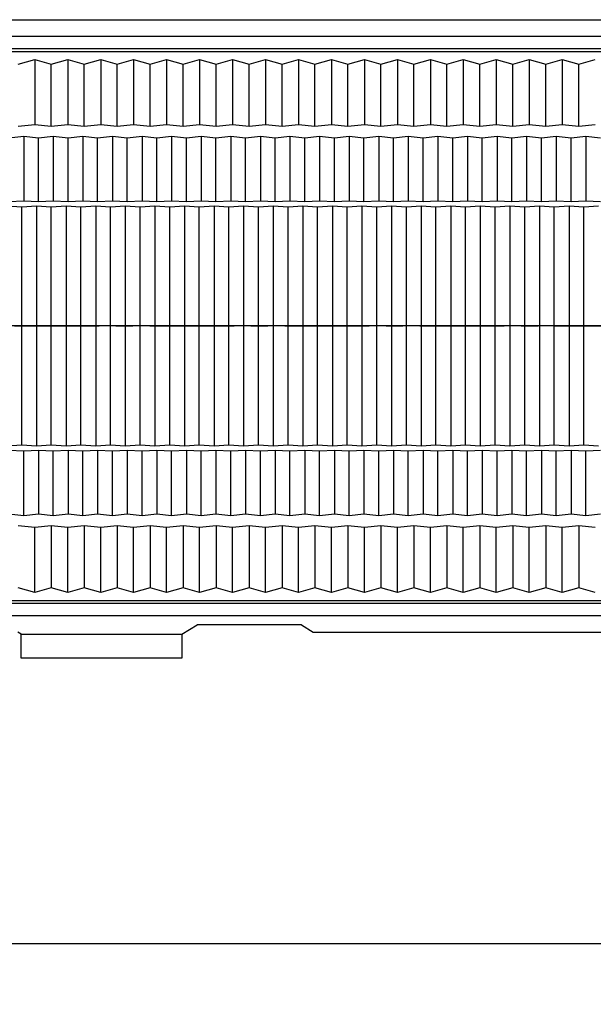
# Model space of a CAD drawing. Header units: millimetres. Extents: x 2355 to 2756, y -2363 to -2080.
# Tile 3 of 15: x 2420 to 2447, y -2287 to -2241. Entities that reach past the tile are written whole.
import ezdxf

# ---------------------------------------------------------------- set-up
doc = ezdxf.new("R2010")
doc.units = ezdxf.units.MM
doc.linetypes.add('CENTER', pattern=[50.8, 31.75, -6.35, 6.35, -6.35])
doc.layers.add('dim', color=82, linetype='Continuous', lineweight=18)
doc.styles.get("Standard").update_dxf_attribs({"font": 'txt', "bigfont": 'gbcbig.shx'})
doc.styles.add('尺寸', font='romans.shx', dxfattribs={"width": 0.85})
doc.dimstyles.get("Standard").update_dxf_attribs({"dimtxt": 1.2, "dimasz": 0.1875, "dimexe": 0.18, "dimexo": 0.0625, "dimgap": 0.09, "dimtad": 0, "dimtih": 1, "dimtoh": 1, "dimdsep": 46, "dimtxsty": 'Standard', "dimcen": 0.09, "dimadec": 0, "dimazin": 0, "dimtp": 0.01, "dimtm": 0.01, "dimtfac": 1, "dimtofl": 0, "dimtmove": 0, "dimatfit": 3, "dimfxl": 1, "dimtolj": 1, "dimarcsym": 0})

# ---------------------------------------------------------------- blocks, each defined once
blk = doc.blocks.new('*D18')
at = {"layer": 'Defpoints', "color": 0, "ltscale": 0.05}
for p in [(2393.863, -2269.851), (2674.663, -2269.851), (2674.663, -2284.584)]:
    blk.add_point(p, dxfattribs=at)
at = {"layer": 'dim', "color": 3, "lineweight": 25, "ltscale": 0.05}
for p, q in [((2393.863, -2270.601), (2393.863, -2285.334)), ((2674.663, -2270.601), (2674.663, -2285.334)), ((2396.863, -2284.584), (2516.438, -2284.584)), ((2671.663, -2284.584), (2552.089, -2284.584))]:
    blk.add_line(p, q, dxfattribs=at)
at = {"layer": 'dim', "color": 3, "ltscale": 0.05}
for points in [[(2396.863, -2284.084), (2396.863, -2285.084), (2393.863, -2284.584)], [(2671.663, -2284.084), (2671.663, -2285.084), (2674.663, -2284.584)]]:
    blk.add_solid(points, dxfattribs=at)
at = {"layer": 'dim', "color": 3, "ltscale": 0.05, "insert": (2534.263, -2284.584), "char_height": 3.75, "attachment_point": 5, "style": '尺寸', "bg_fill": 3, "box_fill_scale": 1.1, "bg_fill_color": 256, "bg_fill_true_color": 13158600, "bg_fill_transparency": 3276846}
blk.add_mtext('\\A1;280.8±0.20(A)', dxfattribs=at)
blk = doc.blocks.new('2011.2.2.2.2')
at = {"color": 3, "lineweight": -2, "ltscale": 0.15}
for p, q in [((0, 0), (-1.256, 0.336)), ((-0.75, 0), (-1.256, 0.336)), ((0, 0), (-1.256, -0.335)), ((-0.75, 0), (-1.256, -0.335)), ((0, 0), (-1, 0))]:
    blk.add_line(p, q, dxfattribs=at)

msp = doc.modelspace()

# ---------------------------------------------------------------- linework, layer by layer
at = {"color": 7, "linetype": 'Continuous'}
for p, q in [((2393.863, -2240.851), (2458.521, -2240.851)), ((2393.863, -2241.631), (2674.663, -2241.631)), ((2674.663, -2242.229), (2393.863, -2242.229)), ((2393.863, -2242.36), (2674.663, -2242.36)), ((2419.603, -2242.955), (2420.383, -2242.731)), ((2420.383, -2242.731), (2420.383, -2245.812)), ((2420.383, -2242.731), (2421.163, -2242.955)), ((2421.163, -2242.955), (2421.943, -2242.731)), ((2421.943, -2242.731), (2421.943, -2245.812)), ((2421.943, -2242.731), (2422.723, -2242.955)), ((2422.723, -2242.955), (2423.503, -2242.731)), ((2423.503, -2242.731), (2423.503, -2245.812)), ((2423.503, -2242.731), (2424.283, -2242.955)), ((2424.283, -2242.955), (2425.063, -2242.731)), ((2425.063, -2242.731), (2425.063, -2245.812)), ((2425.063, -2242.731), (2425.843, -2242.955)), ((2425.843, -2242.955), (2426.623, -2242.731)), ((2426.623, -2242.731), (2426.623, -2245.812)), ((2426.623, -2242.731), (2427.403, -2242.955)), ((2427.403, -2242.955), (2428.183, -2242.731)), ((2428.183, -2242.731), (2428.183, -2245.812)), ((2428.183, -2242.731), (2428.963, -2242.955)), ((2428.963, -2242.955), (2429.743, -2242.731)), ((2429.743, -2242.731), (2429.743, -2245.812)), ((2429.743, -2242.731), (2430.523, -2242.955)), ((2430.523, -2242.955), (2431.303, -2242.731)), ((2431.303, -2242.731), (2431.303, -2245.812)), ((2431.303, -2242.731), (2432.083, -2242.955)), ((2432.083, -2242.955), (2432.863, -2242.731)), ((2432.863, -2242.731), (2432.863, -2245.812)), ((2432.863, -2242.731), (2433.643, -2242.955)), ((2433.643, -2242.955), (2434.423, -2242.731)), ((2434.423, -2242.731), (2434.423, -2245.812)), ((2434.423, -2242.731), (2435.203, -2242.955)), ((2435.203, -2242.955), (2435.983, -2242.731)), ((2435.983, -2242.731), (2435.983, -2245.812)), ((2435.983, -2242.731), (2436.763, -2242.955)), ((2436.763, -2242.955), (2437.543, -2242.731)), ((2437.543, -2242.731), (2437.543, -2245.812)), ((2437.543, -2242.731), (2438.323, -2242.955)), ((2438.323, -2242.955), (2439.103, -2242.731)), ((2439.103, -2242.731), (2439.103, -2245.812)), ((2439.103, -2242.731), (2439.883, -2242.955)), ((2439.883, -2242.955), (2440.663, -2242.731)), ((2440.663, -2242.731), (2440.663, -2245.812)), ((2440.663, -2242.731), (2441.443, -2242.955)), ((2441.443, -2242.955), (2442.223, -2242.731)), ((2442.223, -2242.731), (2442.223, -2245.812)), ((2442.223, -2242.731), (2443.003, -2242.955)), ((2443.003, -2242.955), (2443.783, -2242.731)), ((2443.783, -2242.731), (2443.783, -2245.812)), ((2443.783, -2242.731), (2444.563, -2242.955)), ((2444.563, -2242.955), (2445.343, -2242.731)), ((2445.343, -2242.731), (2445.343, -2245.812)), ((2445.343, -2242.731), (2446.123, -2242.955)), ((2446.123, -2242.955), (2446.903, -2242.731)), ((2421.163, -2245.885), (2421.163, -2242.955)), ((2422.723, -2245.885), (2422.723, -2242.955)), ((2424.283, -2245.885), (2424.283, -2242.955)), ((2425.843, -2245.885), (2425.843, -2242.955)), ((2427.403, -2245.885), (2427.403, -2242.955)), ((2428.963, -2245.885), (2428.963, -2242.955)), ((2430.523, -2245.885), (2430.523, -2242.955)), ((2432.083, -2245.885), (2432.083, -2242.955)), ((2433.643, -2245.885), (2433.643, -2242.955)), ((2435.203, -2245.885), (2435.203, -2242.955)), ((2436.763, -2245.885), (2436.763, -2242.955)), ((2438.323, -2245.885), (2438.323, -2242.955)), ((2439.883, -2245.885), (2439.883, -2242.955)), ((2441.443, -2245.885), (2441.443, -2242.955)), ((2443.003, -2245.885), (2443.003, -2242.955)), ((2444.563, -2245.885), (2444.563, -2242.955)), ((2446.123, -2245.885), (2446.123, -2242.955)), ((2419.603, -2245.885), (2420.383, -2245.812)), ((2420.383, -2245.812), (2421.163, -2245.885)), ((2421.163, -2245.885), (2421.943, -2245.812)), ((2421.943, -2245.812), (2422.723, -2245.885)), ((2422.723, -2245.885), (2423.503, -2245.812)), ((2423.503, -2245.812), (2424.283, -2245.885)), ((2424.283, -2245.885), (2425.063, -2245.812)), ((2425.063, -2245.812), (2425.843, -2245.885)), ((2425.843, -2245.885), (2426.623, -2245.812)), ((2426.623, -2245.812), (2427.403, -2245.885)), ((2427.403, -2245.885), (2428.183, -2245.812)), ((2428.183, -2245.812), (2428.963, -2245.885)), ((2428.963, -2245.885), (2429.743, -2245.812)), ((2429.743, -2245.812), (2430.523, -2245.885)), ((2430.523, -2245.885), (2431.303, -2245.812)), ((2431.303, -2245.812), (2432.083, -2245.885)), ((2432.083, -2245.885), (2432.863, -2245.812)), ((2432.863, -2245.812), (2433.643, -2245.885)), ((2433.643, -2245.885), (2434.423, -2245.812)), ((2434.423, -2245.812), (2435.203, -2245.885)), ((2435.203, -2245.885), (2435.983, -2245.812)), ((2435.983, -2245.812), (2436.763, -2245.885)), ((2436.763, -2245.885), (2437.543, -2245.812)), ((2437.543, -2245.812), (2438.323, -2245.885)), ((2438.323, -2245.885), (2439.103, -2245.812)), ((2439.103, -2245.812), (2439.883, -2245.885)), ((2439.883, -2245.885), (2440.663, -2245.812)), ((2440.663, -2245.812), (2441.443, -2245.885)), ((2441.443, -2245.885), (2442.223, -2245.812)), ((2442.223, -2245.812), (2443.003, -2245.885)), ((2443.003, -2245.885), (2443.783, -2245.812)), ((2443.783, -2245.812), (2444.563, -2245.885)), ((2444.563, -2245.885), (2445.343, -2245.812)), ((2445.343, -2245.812), (2446.123, -2245.885)), ((2446.123, -2245.885), (2446.903, -2245.812)), ((2419.859, -2246.386), (2419.159, -2246.453)), ((2419.859, -2246.386), (2419.859, -2249.424)), ((2420.559, -2246.453), (2419.859, -2246.386)), ((2421.259, -2246.386), (2420.559, -2246.453)), ((2420.559, -2249.461), (2420.559, -2246.453)), ((2421.259, -2246.386), (2421.259, -2249.424)), ((2421.959, -2246.453), (2421.259, -2246.386)), ((2422.659, -2246.386), (2421.959, -2246.453)), ((2421.959, -2249.461), (2421.959, -2246.453)), ((2422.659, -2246.386), (2422.659, -2249.424)), ((2423.359, -2246.453), (2422.659, -2246.386)), ((2424.059, -2246.386), (2423.359, -2246.453)), ((2423.359, -2249.461), (2423.359, -2246.453)), ((2424.059, -2246.386), (2424.059, -2249.424)), ((2424.759, -2246.453), (2424.059, -2246.386)), ((2425.459, -2246.386), (2424.759, -2246.453)), ((2424.759, -2249.461), (2424.759, -2246.453)), ((2425.459, -2246.386), (2425.459, -2249.424)), ((2426.159, -2246.453), (2425.459, -2246.386)), ((2426.859, -2246.386), (2426.159, -2246.453)), ((2426.159, -2249.461), (2426.159, -2246.453)), ((2426.859, -2246.386), (2426.859, -2249.424)), ((2427.559, -2246.453), (2426.859, -2246.386)), ((2428.259, -2246.386), (2427.559, -2246.453)), ((2427.559, -2249.461), (2427.559, -2246.453)), ((2428.259, -2246.386), (2428.259, -2249.424)), ((2428.959, -2246.453), (2428.259, -2246.386)), ((2429.659, -2246.386), (2428.959, -2246.453)), ((2428.959, -2249.461), (2428.959, -2246.453)), ((2429.659, -2246.386), (2429.659, -2249.424)), ((2430.359, -2246.453), (2429.659, -2246.386)), ((2431.059, -2246.386), (2430.359, -2246.453)), ((2430.359, -2249.461), (2430.359, -2246.453)), ((2431.059, -2246.386), (2431.059, -2249.424)), ((2431.759, -2246.453), (2431.059, -2246.386)), ((2432.459, -2246.386), (2431.759, -2246.453)), ((2431.759, -2249.461), (2431.759, -2246.453)), ((2432.459, -2246.386), (2432.459, -2249.424)), ((2433.159, -2246.453), (2432.459, -2246.386)), ((2433.859, -2246.386), (2433.159, -2246.453)), ((2433.159, -2249.461), (2433.159, -2246.453)), ((2433.859, -2246.386), (2433.859, -2249.424)), ((2434.559, -2246.453), (2433.859, -2246.386)), ((2435.259, -2246.386), (2434.559, -2246.453)), ((2434.559, -2249.461), (2434.559, -2246.453)), ((2435.259, -2246.386), (2435.259, -2249.424)), ((2435.959, -2246.453), (2435.259, -2246.386)), ((2436.659, -2246.386), (2435.959, -2246.453)), ((2435.959, -2249.461), (2435.959, -2246.453)), ((2436.659, -2246.386), (2436.659, -2249.424)), ((2437.359, -2246.453), (2436.659, -2246.386)), ((2438.059, -2246.386), (2437.359, -2246.453)), ((2437.359, -2249.461), (2437.359, -2246.453)), ((2438.059, -2246.386), (2438.059, -2249.424)), ((2438.759, -2246.453), (2438.059, -2246.386)), ((2439.459, -2246.386), (2438.759, -2246.453)), ((2438.759, -2249.461), (2438.759, -2246.453)), ((2439.459, -2246.386), (2439.459, -2249.424)), ((2440.159, -2246.453), (2439.459, -2246.386)), ((2440.859, -2246.386), (2440.159, -2246.453)), ((2440.159, -2249.461), (2440.159, -2246.453)), ((2440.859, -2246.386), (2440.859, -2249.424)), ((2441.559, -2246.453), (2440.859, -2246.386)), ((2442.259, -2246.386), (2441.559, -2246.453)), ((2441.559, -2249.461), (2441.559, -2246.453)), ((2442.259, -2246.386), (2442.259, -2249.424)), ((2442.959, -2246.453), (2442.259, -2246.386)), ((2443.659, -2246.386), (2442.959, -2246.453)), ((2442.959, -2249.461), (2442.959, -2246.453)), ((2443.659, -2246.386), (2443.659, -2249.424)), ((2444.359, -2246.453), (2443.659, -2246.386)), ((2445.059, -2246.386), (2444.359, -2246.453)), ((2444.359, -2249.461), (2444.359, -2246.453)), ((2445.059, -2246.386), (2445.059, -2249.424)), ((2445.759, -2246.453), (2445.059, -2246.386)), ((2446.459, -2246.386), (2445.759, -2246.453)), ((2445.759, -2249.461), (2445.759, -2246.453)), ((2446.459, -2246.386), (2446.459, -2249.424)), ((2447.159, -2246.453), (2446.459, -2246.386)), ((2419.159, -2249.461), (2419.859, -2249.424)), ((2419.859, -2249.424), (2420.559, -2249.461)), ((2420.559, -2249.461), (2421.259, -2249.424)), ((2421.259, -2249.424), (2421.959, -2249.461)), ((2421.959, -2249.461), (2422.659, -2249.424)), ((2422.659, -2249.424), (2423.359, -2249.461)), ((2423.359, -2249.461), (2424.059, -2249.424)), ((2424.059, -2249.424), (2424.759, -2249.461)), ((2424.759, -2249.461), (2425.459, -2249.424)), ((2425.459, -2249.424), (2426.159, -2249.461)), ((2426.159, -2249.461), (2426.859, -2249.424)), ((2426.859, -2249.424), (2427.559, -2249.461)), ((2427.559, -2249.461), (2428.259, -2249.424)), ((2428.259, -2249.424), (2428.959, -2249.461)), ((2428.959, -2249.461), (2429.659, -2249.424)), ((2429.659, -2249.424), (2430.359, -2249.461)), ((2430.359, -2249.461), (2431.059, -2249.424)), ((2431.059, -2249.424), (2431.759, -2249.461)), ((2431.759, -2249.461), (2432.459, -2249.424)), ((2432.459, -2249.424), (2433.159, -2249.461)), ((2433.159, -2249.461), (2433.859, -2249.424)), ((2433.859, -2249.424), (2434.559, -2249.461)), ((2434.559, -2249.461), (2435.259, -2249.424)), ((2435.259, -2249.424), (2435.959, -2249.461)), ((2435.959, -2249.461), (2436.659, -2249.424)), ((2436.659, -2249.424), (2437.359, -2249.461)), ((2437.359, -2249.461), (2438.059, -2249.424)), ((2438.059, -2249.424), (2438.759, -2249.461)), ((2438.759, -2249.461), (2439.459, -2249.424)), ((2439.459, -2249.424), (2440.159, -2249.461)), ((2440.159, -2249.461), (2440.859, -2249.424)), ((2440.859, -2249.424), (2441.559, -2249.461)), ((2441.559, -2249.461), (2442.259, -2249.424)), ((2442.259, -2249.424), (2442.959, -2249.461)), ((2442.959, -2249.461), (2443.659, -2249.424)), ((2443.659, -2249.424), (2444.359, -2249.461)), ((2444.359, -2249.461), (2445.059, -2249.424)), ((2445.059, -2249.424), (2445.759, -2249.461)), ((2445.759, -2249.461), (2446.459, -2249.424)), ((2446.459, -2249.424), (2447.159, -2249.461)), ((2419.767, -2249.718), (2419.067, -2249.68)), ((2420.467, -2249.68), (2419.767, -2249.718)), ((2419.767, -2260.984), (2419.767, -2249.718)), ((2421.167, -2249.718), (2420.467, -2249.68)), ((2420.467, -2249.681), (2420.467, -2261.022)), ((2421.867, -2249.68), (2421.167, -2249.718)), ((2421.167, -2260.984), (2421.167, -2249.718)), ((2422.567, -2249.718), (2421.867, -2249.68)), ((2421.867, -2249.681), (2421.867, -2261.022)), ((2423.267, -2249.68), (2422.567, -2249.718)), ((2422.567, -2260.984), (2422.567, -2249.718)), ((2423.967, -2249.718), (2423.267, -2249.68)), ((2423.267, -2249.681), (2423.267, -2261.022)), ((2424.667, -2249.68), (2423.967, -2249.718)), ((2423.967, -2260.984), (2423.967, -2249.718)), ((2425.367, -2249.718), (2424.667, -2249.68)), ((2424.667, -2249.681), (2424.667, -2261.022)), ((2426.067, -2249.68), (2425.367, -2249.718)), ((2425.367, -2260.984), (2425.367, -2249.718)), ((2426.767, -2249.718), (2426.067, -2249.68)), ((2426.067, -2249.681), (2426.067, -2261.022)), ((2427.467, -2249.68), (2426.767, -2249.718)), ((2426.767, -2260.984), (2426.767, -2249.718)), ((2428.167, -2249.718), (2427.467, -2249.68)), ((2427.467, -2249.681), (2427.467, -2261.022)), ((2428.867, -2249.68), (2428.167, -2249.718)), ((2428.167, -2260.984), (2428.167, -2249.718)), ((2429.567, -2249.718), (2428.867, -2249.68)), ((2428.867, -2249.681), (2428.867, -2261.022)), ((2430.267, -2249.68), (2429.567, -2249.718)), ((2429.567, -2260.984), (2429.567, -2249.718)), ((2430.967, -2249.718), (2430.267, -2249.68)), ((2430.267, -2249.681), (2430.267, -2261.022)), ((2431.667, -2249.68), (2430.967, -2249.718)), ((2430.967, -2260.984), (2430.967, -2249.718)), ((2432.367, -2249.718), (2431.667, -2249.68)), ((2431.667, -2249.681), (2431.667, -2261.022)), ((2433.067, -2249.68), (2432.367, -2249.718)), ((2432.367, -2260.984), (2432.367, -2249.718)), ((2433.767, -2249.718), (2433.067, -2249.68)), ((2433.067, -2249.681), (2433.067, -2261.022)), ((2434.467, -2249.68), (2433.767, -2249.718)), ((2433.767, -2260.984), (2433.767, -2249.718)), ((2435.167, -2249.718), (2434.467, -2249.68)), ((2434.467, -2249.681), (2434.467, -2261.022)), ((2435.867, -2249.68), (2435.167, -2249.718)), ((2435.167, -2260.984), (2435.167, -2249.718)), ((2436.567, -2249.718), (2435.867, -2249.68)), ((2435.867, -2249.681), (2435.867, -2261.022)), ((2437.267, -2249.68), (2436.567, -2249.718)), ((2436.567, -2260.984), (2436.567, -2249.718)), ((2437.967, -2249.718), (2437.267, -2249.68)), ((2437.267, -2249.681), (2437.267, -2261.022)), ((2438.667, -2249.68), (2437.967, -2249.718)), ((2437.967, -2260.984), (2437.967, -2249.718)), ((2439.367, -2249.718), (2438.667, -2249.68)), ((2438.667, -2249.681), (2438.667, -2261.022)), ((2440.067, -2249.68), (2439.367, -2249.718)), ((2439.367, -2260.984), (2439.367, -2249.718)), ((2440.767, -2249.718), (2440.067, -2249.68)), ((2440.067, -2249.681), (2440.067, -2261.022)), ((2441.467, -2249.68), (2440.767, -2249.718)), ((2440.767, -2260.984), (2440.767, -2249.718)), ((2442.167, -2249.718), (2441.467, -2249.68)), ((2441.467, -2249.681), (2441.467, -2261.022)), ((2442.867, -2249.68), (2442.167, -2249.718)), ((2442.167, -2260.984), (2442.167, -2249.718)), ((2443.567, -2249.718), (2442.867, -2249.68)), ((2442.867, -2249.681), (2442.867, -2261.022)), ((2444.267, -2249.68), (2443.567, -2249.718)), ((2443.567, -2260.984), (2443.567, -2249.718)), ((2444.967, -2249.718), (2444.267, -2249.68)), ((2444.267, -2249.681), (2444.267, -2261.022)), ((2445.667, -2249.68), (2444.967, -2249.718)), ((2444.967, -2260.984), (2444.967, -2249.718)), ((2446.367, -2249.718), (2445.667, -2249.68)), ((2445.667, -2249.681), (2445.667, -2261.022)), ((2447.067, -2249.68), (2446.367, -2249.718)), ((2446.367, -2260.984), (2446.367, -2249.718)), ((2674.663, -2255.351), (2393.863, -2255.351)), ((2419.067, -2261.022), (2419.767, -2260.984)), ((2419.767, -2260.984), (2420.467, -2261.022)), ((2420.467, -2261.022), (2421.167, -2260.984)), ((2421.167, -2260.984), (2421.867, -2261.022)), ((2421.867, -2261.022), (2422.567, -2260.984)), ((2422.567, -2260.984), (2423.267, -2261.022)), ((2423.267, -2261.022), (2423.967, -2260.984)), ((2423.967, -2260.984), (2424.667, -2261.022)), ((2424.667, -2261.022), (2425.367, -2260.984)), ((2425.367, -2260.984), (2426.067, -2261.022)), ((2426.067, -2261.022), (2426.767, -2260.984)), ((2426.767, -2260.984), (2427.467, -2261.022)), ((2427.467, -2261.022), (2428.167, -2260.984)), ((2428.167, -2260.984), (2428.867, -2261.022)), ((2428.867, -2261.022), (2429.567, -2260.984)), ((2429.567, -2260.984), (2430.267, -2261.022)), ((2430.267, -2261.022), (2430.967, -2260.984)), ((2430.967, -2260.984), (2431.667, -2261.022)), ((2431.667, -2261.022), (2432.367, -2260.984)), ((2432.367, -2260.984), (2433.067, -2261.022)), ((2433.067, -2261.022), (2433.767, -2260.984)), ((2433.767, -2260.984), (2434.467, -2261.022)), ((2434.467, -2261.022), (2435.167, -2260.984)), ((2435.167, -2260.984), (2435.867, -2261.022)), ((2435.867, -2261.022), (2436.567, -2260.984)), ((2436.567, -2260.984), (2437.267, -2261.022)), ((2437.267, -2261.022), (2437.967, -2260.984)), ((2437.967, -2260.984), (2438.667, -2261.022)), ((2438.667, -2261.022), (2439.367, -2260.984)), ((2439.367, -2260.984), (2440.067, -2261.022)), ((2440.067, -2261.022), (2440.767, -2260.984)), ((2440.767, -2260.984), (2441.467, -2261.022)), ((2441.467, -2261.022), (2442.167, -2260.984)), ((2442.167, -2260.984), (2442.867, -2261.022)), ((2442.867, -2261.022), (2443.567, -2260.984)), ((2443.567, -2260.984), (2444.267, -2261.022)), ((2444.267, -2261.022), (2444.967, -2260.984)), ((2444.967, -2260.984), (2445.667, -2261.022)), ((2445.667, -2261.022), (2446.367, -2260.984)), ((2446.367, -2260.984), (2447.067, -2261.022)), ((2419.859, -2261.278), (2419.159, -2261.241)), ((2420.559, -2261.241), (2419.859, -2261.278)), ((2419.859, -2264.316), (2419.859, -2261.278)), ((2420.559, -2261.241), (2420.559, -2264.25)), ((2421.259, -2261.278), (2420.559, -2261.241)), ((2421.959, -2261.241), (2421.259, -2261.278)), ((2421.259, -2264.316), (2421.259, -2261.278)), ((2421.959, -2261.241), (2421.959, -2264.25)), ((2422.659, -2261.278), (2421.959, -2261.241)), ((2423.359, -2261.241), (2422.659, -2261.278)), ((2422.659, -2264.316), (2422.659, -2261.278)), ((2423.359, -2261.241), (2423.359, -2264.25)), ((2424.059, -2261.278), (2423.359, -2261.241)), ((2424.759, -2261.241), (2424.059, -2261.278)), ((2424.059, -2264.316), (2424.059, -2261.278)), ((2424.759, -2261.241), (2424.759, -2264.25)), ((2425.459, -2261.278), (2424.759, -2261.241)), ((2426.159, -2261.241), (2425.459, -2261.278)), ((2425.459, -2264.316), (2425.459, -2261.278)), ((2426.159, -2261.241), (2426.159, -2264.25)), ((2426.859, -2261.278), (2426.159, -2261.241)), ((2427.559, -2261.241), (2426.859, -2261.278)), ((2426.859, -2264.316), (2426.859, -2261.278)), ((2427.559, -2261.241), (2427.559, -2264.25)), ((2428.259, -2261.278), (2427.559, -2261.241)), ((2428.959, -2261.241), (2428.259, -2261.278)), ((2428.259, -2264.316), (2428.259, -2261.278)), ((2428.959, -2261.241), (2428.959, -2264.25)), ((2429.659, -2261.278), (2428.959, -2261.241)), ((2430.359, -2261.241), (2429.659, -2261.278)), ((2429.659, -2264.316), (2429.659, -2261.278)), ((2430.359, -2261.241), (2430.359, -2264.25)), ((2431.059, -2261.278), (2430.359, -2261.241)), ((2431.759, -2261.241), (2431.059, -2261.278)), ((2431.059, -2264.316), (2431.059, -2261.278)), ((2431.759, -2261.241), (2431.759, -2264.25)), ((2432.459, -2261.278), (2431.759, -2261.241)), ((2433.159, -2261.241), (2432.459, -2261.278)), ((2432.459, -2264.316), (2432.459, -2261.278)), ((2433.159, -2261.241), (2433.159, -2264.25)), ((2433.859, -2261.278), (2433.159, -2261.241)), ((2434.559, -2261.241), (2433.859, -2261.278)), ((2433.859, -2264.316), (2433.859, -2261.278)), ((2434.559, -2261.241), (2434.559, -2264.25)), ((2435.259, -2261.278), (2434.559, -2261.241)), ((2435.959, -2261.241), (2435.259, -2261.278)), ((2435.259, -2264.316), (2435.259, -2261.278)), ((2435.959, -2261.241), (2435.959, -2264.25)), ((2436.659, -2261.278), (2435.959, -2261.241)), ((2437.359, -2261.241), (2436.659, -2261.278)), ((2436.659, -2264.316), (2436.659, -2261.278)), ((2437.359, -2261.241), (2437.359, -2264.25)), ((2438.059, -2261.278), (2437.359, -2261.241)), ((2438.759, -2261.241), (2438.059, -2261.278)), ((2438.059, -2264.316), (2438.059, -2261.278)), ((2438.759, -2261.241), (2438.759, -2264.25)), ((2439.459, -2261.278), (2438.759, -2261.241)), ((2440.159, -2261.241), (2439.459, -2261.278)), ((2439.459, -2264.316), (2439.459, -2261.278)), ((2440.159, -2261.241), (2440.159, -2264.25)), ((2440.859, -2261.278), (2440.159, -2261.241)), ((2441.559, -2261.241), (2440.859, -2261.278)), ((2440.859, -2264.316), (2440.859, -2261.278)), ((2441.559, -2261.241), (2441.559, -2264.25)), ((2442.259, -2261.278), (2441.559, -2261.241)), ((2442.959, -2261.241), (2442.259, -2261.278)), ((2442.259, -2264.316), (2442.259, -2261.278)), ((2442.959, -2261.241), (2442.959, -2264.25)), ((2443.659, -2261.278), (2442.959, -2261.241)), ((2444.359, -2261.241), (2443.659, -2261.278)), ((2443.659, -2264.316), (2443.659, -2261.278)), ((2444.359, -2261.241), (2444.359, -2264.25)), ((2445.059, -2261.278), (2444.359, -2261.241)), ((2445.759, -2261.241), (2445.059, -2261.278)), ((2445.059, -2264.316), (2445.059, -2261.278)), ((2445.759, -2261.241), (2445.759, -2264.25)), ((2446.459, -2261.278), (2445.759, -2261.241)), ((2447.159, -2261.241), (2446.459, -2261.278)), ((2446.459, -2264.316), (2446.459, -2261.278)), ((2419.159, -2264.25), (2419.859, -2264.316)), ((2419.859, -2264.316), (2420.559, -2264.25)), ((2420.559, -2264.25), (2421.259, -2264.316)), ((2421.259, -2264.316), (2421.959, -2264.25)), ((2421.959, -2264.25), (2422.659, -2264.316)), ((2422.659, -2264.316), (2423.359, -2264.25)), ((2423.359, -2264.25), (2424.059, -2264.316)), ((2424.059, -2264.316), (2424.759, -2264.25)), ((2424.759, -2264.25), (2425.459, -2264.316)), ((2425.459, -2264.316), (2426.159, -2264.25)), ((2426.159, -2264.25), (2426.859, -2264.316)), ((2426.859, -2264.316), (2427.559, -2264.25)), ((2427.559, -2264.25), (2428.259, -2264.316)), ((2428.259, -2264.316), (2428.959, -2264.25)), ((2428.959, -2264.25), (2429.659, -2264.316)), ((2429.659, -2264.316), (2430.359, -2264.25)), ((2430.359, -2264.25), (2431.059, -2264.316)), ((2431.059, -2264.316), (2431.759, -2264.25)), ((2431.759, -2264.25), (2432.459, -2264.316)), ((2432.459, -2264.316), (2433.159, -2264.25)), ((2433.159, -2264.25), (2433.859, -2264.316)), ((2433.859, -2264.316), (2434.559, -2264.25)), ((2434.559, -2264.25), (2435.259, -2264.316)), ((2435.259, -2264.316), (2435.959, -2264.25)), ((2435.959, -2264.25), (2436.659, -2264.316)), ((2436.659, -2264.316), (2437.359, -2264.25)), ((2437.359, -2264.25), (2438.059, -2264.316)), ((2438.059, -2264.316), (2438.759, -2264.25)), ((2438.759, -2264.25), (2439.459, -2264.316)), ((2439.459, -2264.316), (2440.159, -2264.25)), ((2440.159, -2264.25), (2440.859, -2264.316)), ((2440.859, -2264.316), (2441.559, -2264.25)), ((2441.559, -2264.25), (2442.259, -2264.316)), ((2442.259, -2264.316), (2442.959, -2264.25)), ((2442.959, -2264.25), (2443.659, -2264.316)), ((2443.659, -2264.316), (2444.359, -2264.25)), ((2444.359, -2264.25), (2445.059, -2264.316)), ((2445.059, -2264.316), (2445.759, -2264.25)), ((2445.759, -2264.25), (2446.459, -2264.316)), ((2446.459, -2264.316), (2447.159, -2264.25)), ((2420.383, -2264.89), (2419.603, -2264.817)), ((2421.163, -2264.817), (2420.383, -2264.89)), ((2420.383, -2267.971), (2420.383, -2264.89)), ((2421.163, -2264.817), (2421.163, -2267.747)), ((2421.943, -2264.89), (2421.163, -2264.817)), ((2422.723, -2264.817), (2421.943, -2264.89)), ((2421.943, -2267.971), (2421.943, -2264.89)), ((2422.723, -2264.817), (2422.723, -2267.747)), ((2423.503, -2264.89), (2422.723, -2264.817)), ((2424.283, -2264.817), (2423.503, -2264.89)), ((2423.503, -2267.971), (2423.503, -2264.89)), ((2424.283, -2264.817), (2424.283, -2267.747)), ((2425.063, -2264.89), (2424.283, -2264.817)), ((2425.843, -2264.817), (2425.063, -2264.89)), ((2425.063, -2267.971), (2425.063, -2264.89)), ((2425.843, -2264.817), (2425.843, -2267.747)), ((2426.623, -2264.89), (2425.843, -2264.817)), ((2427.403, -2264.817), (2426.623, -2264.89)), ((2426.623, -2267.971), (2426.623, -2264.89)), ((2427.403, -2264.817), (2427.403, -2267.747)), ((2428.183, -2264.89), (2427.403, -2264.817)), ((2428.963, -2264.817), (2428.183, -2264.89)), ((2428.183, -2267.971), (2428.183, -2264.89)), ((2428.963, -2264.817), (2428.963, -2267.747)), ((2429.743, -2264.89), (2428.963, -2264.817)), ((2430.523, -2264.817), (2429.743, -2264.89)), ((2429.743, -2267.971), (2429.743, -2264.89)), ((2430.523, -2264.817), (2430.523, -2267.747)), ((2431.303, -2264.89), (2430.523, -2264.817)), ((2432.083, -2264.817), (2431.303, -2264.89)), ((2431.303, -2267.971), (2431.303, -2264.89)), ((2432.083, -2264.817), (2432.083, -2267.747)), ((2432.863, -2264.89), (2432.083, -2264.817)), ((2433.643, -2264.817), (2432.863, -2264.89)), ((2432.863, -2267.971), (2432.863, -2264.89)), ((2433.643, -2264.817), (2433.643, -2267.747)), ((2434.423, -2264.89), (2433.643, -2264.817)), ((2435.203, -2264.817), (2434.423, -2264.89)), ((2434.423, -2267.971), (2434.423, -2264.89)), ((2435.203, -2264.817), (2435.203, -2267.747)), ((2435.983, -2264.89), (2435.203, -2264.817)), ((2436.763, -2264.817), (2435.983, -2264.89)), ((2435.983, -2267.971), (2435.983, -2264.89)), ((2436.763, -2264.817), (2436.763, -2267.747)), ((2437.543, -2264.89), (2436.763, -2264.817)), ((2438.323, -2264.817), (2437.543, -2264.89)), ((2437.543, -2267.971), (2437.543, -2264.89)), ((2438.323, -2264.817), (2438.323, -2267.747)), ((2439.103, -2264.89), (2438.323, -2264.817)), ((2439.883, -2264.817), (2439.103, -2264.89)), ((2439.103, -2267.971), (2439.103, -2264.89)), ((2439.883, -2264.817), (2439.883, -2267.747)), ((2440.663, -2264.89), (2439.883, -2264.817)), ((2441.443, -2264.817), (2440.663, -2264.89)), ((2440.663, -2267.971), (2440.663, -2264.89)), ((2441.443, -2264.817), (2441.443, -2267.747)), ((2442.223, -2264.89), (2441.443, -2264.817)), ((2443.003, -2264.817), (2442.223, -2264.89)), ((2442.223, -2267.971), (2442.223, -2264.89)), ((2443.003, -2264.817), (2443.003, -2267.747)), ((2443.783, -2264.89), (2443.003, -2264.817)), ((2444.563, -2264.817), (2443.783, -2264.89)), ((2443.783, -2267.971), (2443.783, -2264.89)), ((2444.563, -2264.817), (2444.563, -2267.747)), ((2445.343, -2264.89), (2444.563, -2264.817)), ((2446.123, -2264.817), (2445.343, -2264.89)), ((2445.343, -2267.971), (2445.343, -2264.89)), ((2446.123, -2264.817), (2446.123, -2267.747)), ((2446.903, -2264.89), (2446.123, -2264.817)), ((2420.383, -2267.971), (2419.603, -2267.747)), ((2421.163, -2267.747), (2420.383, -2267.971)), ((2421.943, -2267.971), (2421.163, -2267.747)), ((2422.723, -2267.747), (2421.943, -2267.971)), ((2423.503, -2267.971), (2422.723, -2267.747)), ((2424.283, -2267.747), (2423.503, -2267.971)), ((2425.063, -2267.971), (2424.283, -2267.747)), ((2425.843, -2267.747), (2425.063, -2267.971)), ((2426.623, -2267.971), (2425.843, -2267.747)), ((2427.403, -2267.747), (2426.623, -2267.971)), ((2428.183, -2267.971), (2427.403, -2267.747)), ((2428.963, -2267.747), (2428.183, -2267.971)), ((2429.743, -2267.971), (2428.963, -2267.747)), ((2430.523, -2267.747), (2429.743, -2267.971)), ((2431.303, -2267.971), (2430.523, -2267.747)), ((2432.083, -2267.747), (2431.303, -2267.971)), ((2432.863, -2267.971), (2432.083, -2267.747)), ((2433.643, -2267.747), (2432.863, -2267.971)), ((2434.423, -2267.971), (2433.643, -2267.747)), ((2435.203, -2267.747), (2434.423, -2267.971)), ((2435.983, -2267.971), (2435.203, -2267.747)), ((2436.763, -2267.747), (2435.983, -2267.971)), ((2437.543, -2267.971), (2436.763, -2267.747)), ((2438.323, -2267.747), (2437.543, -2267.971)), ((2439.103, -2267.971), (2438.323, -2267.747)), ((2439.883, -2267.747), (2439.103, -2267.971)), ((2440.663, -2267.971), (2439.883, -2267.747)), ((2441.443, -2267.747), (2440.663, -2267.971)), ((2442.223, -2267.971), (2441.443, -2267.747)), ((2443.003, -2267.747), (2442.223, -2267.971)), ((2443.783, -2267.971), (2443.003, -2267.747)), ((2444.563, -2267.747), (2443.783, -2267.971)), ((2445.343, -2267.971), (2444.563, -2267.747)), ((2446.123, -2267.747), (2445.343, -2267.971)), ((2446.903, -2267.971), (2446.123, -2267.747)), ((2393.863, -2268.342), (2674.663, -2268.342)), ((2393.863, -2268.473), (2674.663, -2268.473)), ((2674.663, -2269.071), (2393.863, -2269.071)), ((2419.738, -2269.947), (2419.583, -2269.851)), ((2427.349, -2269.947), (2428.065, -2269.501)), ((2433.003, -2269.501), (2428.065, -2269.501)), ((2433.003, -2269.501), (2433.565, -2269.851)), ((2433.565, -2269.851), (2524.058, -2269.851)), ((2419.738, -2271.079), (2419.738, -2269.947)), ((2419.738, -2269.947), (2427.349, -2269.947)), ((2427.349, -2269.947), (2427.349, -2271.079)), ((2427.349, -2271.079), (2419.738, -2271.079))]:
    msp.add_line(p, q, dxfattribs=at)
at = {"color": 1, "linetype": 'CENTER', "ltscale": 0.12582}
msp.add_line((2393.863, -2255.351), (2674.663, -2255.351), dxfattribs=at)

# ---------------------------------------------------------------- next in the draw order: dimensions: what is measured, and where the dimension line sits
at = {"layer": 'dim', "ltscale": 0.05}
dim = msp.add_linear_dim(base=(2674.663, -2284.584), p1=(2393.863, -2269.851), p2=(2674.663, -2269.851), text='<>(A)', dimstyle='Standard', override={"dimscale": 1.5, "dimtxt": 2.5, "dimasz": 2, "dimexe": 0.49975, "dimexo": 0.49975, "dimgap": 0.49975, "dimtih": 0, "dimtoh": 0, "dimtxsty": '尺寸', "dimcen": 0, "dimclrd": 3, "dimclre": 3, "dimclrt": 3, "dimadec": 1, "dimazin": 2, "dimtol": 1, "dimtp": 0.2, "dimtm": 0.2, "dimatfit": 0, "dimldrblk": '2011.2.2.2.2', "dimfxl": 0.18, "dimtfill": 1, "dimtfillclr": 256, "dimtzin": 0, "dimlwd": 25, "dimlwe": 25}, dxfattribs=at)
dim.commit()
dim.dimension.update_dxf_attribs({"geometry": '*D18', "text_midpoint": (2534.263, -2284.584)})

doc.saveas('drawing.dxf')
